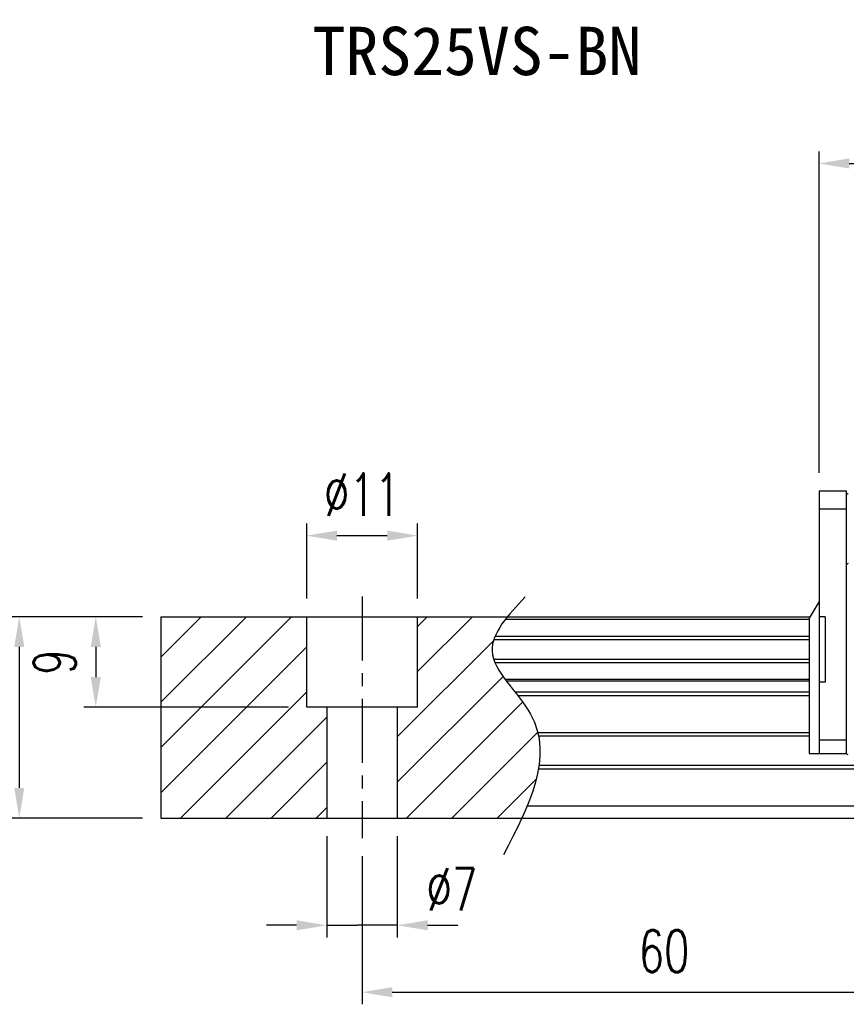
# Model space of a CAD drawing. Header units: millimetres. Extents: x 346 to 653, y 207 to 305.
# Tile 2 of 45: x 453 to 535, y 207 to 305. Entities that reach past the tile are written whole.
import ezdxf
from ezdxf.enums import TextEntityAlignment as Align

# ---------------------------------------------------------------- set-up
doc = ezdxf.new("R2010")
doc.units = ezdxf.units.MM
doc.header["$PDSIZE"] = -1
doc.linetypes.add('CENTER', pattern=[10.16, 6.35, -1.27, 1.27, -1.27])
for name, color, linetype in [('CHA', 7, 'Continuous'), ('DIM', 4, 'Continuous'), ('OUT', 3, 'Continuous'), ('中心線', 1, 'CENTER')]:
    doc.layers.add(name, color=color, linetype=linetype)
doc.styles.add('DIM-7', font='SIMPLEX.shx', dxfattribs={"width": 0.7, "bigfont": 'chineset.shx'})
doc.styles.add('T', font='kaiu.ttf')
doc.dimstyles.new('CNS', dxfattribs={"dimtxt": 3.5, "dimasz": 2.5, "dimexe": 1, "dimexo": 1.5, "dimgap": 0.09, "dimtad": 0, "dimdsep": 46, "dimtxsty": 'DIM-7', "dimcen": 0.09, "dimclrd": 1, "dimclre": 1, "dimclrt": 4, "dimadec": 0, "dimazin": 0, "dimtfac": 1, "dimtix": 1, "dimtmove": 2, "dimatfit": 3, "dimfxl": 1, "dimtvp": 0.971429, "dimtolj": 1, "dimarcsym": 0})

# ---------------------------------------------------------------- blocks, each defined once
blk = doc.blocks.new('*D145')
at = {"layer": 'DEFPOINTS', "color": 0, "transparency": 16777216}
for p in [(466.526, 245.83), (460.071, 236.83), (481.026, 236.83)]:
    blk.add_point(p, dxfattribs=at)
at = {"layer": 'DIM', "color": 7, "lineweight": -2, "transparency": 16777216}
for p, q in [((464.726, 245.83), (458.871, 245.83)), ((460.071, 242.83), (460.071, 239.83)), ((479.226, 236.83), (458.871, 236.83))]:
    blk.add_line(p, q, dxfattribs=at)
at = {"layer": 'DIM', "color": 7, "transparency": 16777216}
for points in [[(459.571, 242.83), (460.571, 242.83), (460.071, 245.83)], [(459.571, 239.83), (460.571, 239.83), (460.071, 236.83)]]:
    blk.add_solid(points, dxfattribs=at)
at = {"layer": 'DIM', "color": 7, "transparency": 16777216, "insert": (455.991, 241.33), "char_height": 4.2, "attachment_point": 5, "rotation": 90, "style": 'DIM-7'}
blk.add_mtext('\\A1;9', dxfattribs=at)
blk = doc.blocks.new('*D146')
at = {"layer": 'DEFPOINTS', "color": 0, "transparency": 16777216}
for p in [(492.026, 253.883), (481.026, 245.83), (492.026, 245.83)]:
    blk.add_point(p, dxfattribs=at)
at = {"layer": 'DIM', "color": 7, "lineweight": -2, "transparency": 16777216}
for p, q in [((481.026, 247.63), (481.026, 255.083)), ((492.026, 247.63), (492.026, 255.083)), ((484.026, 253.883), (489.026, 253.883))]:
    blk.add_line(p, q, dxfattribs=at)
at = {"layer": 'DIM', "color": 7, "transparency": 16777216}
for points in [[(484.026, 254.383), (484.026, 253.383), (481.026, 253.883)], [(489.026, 254.383), (489.026, 253.383), (492.026, 253.883)]]:
    blk.add_solid(points, dxfattribs=at)
at = {"layer": 'DIM', "color": 7, "transparency": 16777216, "insert": (486.526, 257.963), "char_height": 4.2, "attachment_point": 5, "style": 'DIM-7'}
blk.add_mtext('\\A1;%%C11', dxfattribs=at)
blk = doc.blocks.new('*D147')
at = {"layer": 'DEFPOINTS', "color": 0, "transparency": 16777216}
for p in [(483.026, 225.83), (490.026, 225.83), (483.026, 215.18)]:
    blk.add_point(p, dxfattribs=at)
at = {"layer": 'DIM', "color": 7, "lineweight": -2, "transparency": 16777216}
for p, q in [((483.026, 224.03), (483.026, 213.98)), ((490.026, 224.03), (490.026, 213.98)), ((480.026, 215.18), (477.026, 215.18)), ((483.026, 215.18), (486.026, 215.18)), ((487.026, 215.18), (486.026, 215.18)), ((490.026, 215.18), (487.026, 215.18)), ((493.026, 215.18), (496.026, 215.18))]:
    blk.add_line(p, q, dxfattribs=at)
at = {"layer": 'DIM', "color": 7, "transparency": 16777216}
for points in [[(480.026, 215.68), (480.026, 214.68), (483.026, 215.18)], [(493.026, 215.68), (493.026, 214.68), (490.026, 215.18)]]:
    blk.add_solid(points, dxfattribs=at)
at = {"layer": 'DIM', "color": 7, "transparency": 16777216, "insert": (495.444, 218.738), "char_height": 4.2, "attachment_point": 5, "style": 'DIM-7'}
blk.add_mtext('\\A1;%%C7', dxfattribs=at)
blk = doc.blocks.new('*D148')
at = {"layer": 'DEFPOINTS', "color": 0, "transparency": 16777216}
for p in [(546.526, 224.33), (486.526, 223.83), (546.526, 208.531)]:
    blk.add_point(p, dxfattribs=at)
at = {"layer": 'DIM', "color": 7, "lineweight": -2, "transparency": 16777216}
for p, q in [((486.526, 222.03), (486.526, 207.331)), ((546.526, 222.53), (546.526, 207.331)), ((489.526, 208.531), (543.526, 208.531))]:
    blk.add_line(p, q, dxfattribs=at)
at = {"layer": 'DIM', "color": 7, "transparency": 16777216}
for points in [[(489.526, 209.031), (489.526, 208.031), (486.526, 208.531)], [(543.526, 209.031), (543.526, 208.031), (546.526, 208.531)]]:
    blk.add_solid(points, dxfattribs=at)
at = {"layer": 'DIM', "color": 7, "transparency": 16777216, "insert": (516.526, 212.611), "char_height": 4.2, "attachment_point": 5, "style": 'DIM-7'}
blk.add_mtext('\\A1;60', dxfattribs=at)
blk = doc.blocks.new('*D150')
at = {"layer": 'DEFPOINTS', "color": 0, "transparency": 16777216}
for p in [(605.126, 290.851), (531.926, 258.331), (605.126, 258.331)]:
    blk.add_point(p, dxfattribs=at)
at = {"layer": 'DIM', "color": 7, "lineweight": -2, "transparency": 16777216}
for p, q in [((531.926, 260.131), (531.926, 292.051)), ((605.126, 260.131), (605.126, 292.051)), ((534.926, 290.851), (602.126, 290.851))]:
    blk.add_line(p, q, dxfattribs=at)
at = {"layer": 'DIM', "color": 7, "transparency": 16777216}
for points in [[(534.926, 291.351), (534.926, 290.351), (531.926, 290.851)], [(602.126, 291.351), (602.126, 290.351), (605.126, 290.851)]]:
    blk.add_solid(points, dxfattribs=at)
at = {"layer": 'DIM', "color": 7, "transparency": 16777216, "insert": (568.526, 294.931), "char_height": 4.2, "attachment_point": 5, "style": 'DIM-7'}
blk.add_mtext('\\A1;73.2', dxfattribs=at)
blk = doc.blocks.new('*D154')
at = {"layer": 'DEFPOINTS', "color": 0, "transparency": 16777216}
for p in [(466.526, 245.83), (452.474, 225.83), (466.526, 225.83)]:
    blk.add_point(p, dxfattribs=at)
at = {"layer": 'DIM', "color": 7, "lineweight": -2, "transparency": 16777216}
for p, q in [((464.726, 245.83), (451.274, 245.83)), ((452.474, 242.83), (452.474, 228.83)), ((464.726, 225.83), (451.274, 225.83))]:
    blk.add_line(p, q, dxfattribs=at)
at = {"layer": 'DIM', "color": 7, "transparency": 16777216}
for points in [[(451.974, 242.83), (452.974, 242.83), (452.474, 245.83)], [(451.974, 228.83), (452.974, 228.83), (452.474, 225.83)]]:
    blk.add_solid(points, dxfattribs=at)
at = {"layer": 'DIM', "color": 7, "transparency": 16777216, "insert": (448.394, 235.83), "char_height": 4.2, "attachment_point": 5, "rotation": 90, "style": 'DIM-7'}
blk.add_mtext('\\A1;20', dxfattribs=at)

msp = doc.modelspace()

# ---------------------------------------------------------------- hatches: boundary and pattern name
at = {"layer": 'DIM'}
h = msp.add_hatch(dxfattribs=at)
h.set_pattern_fill('ANSI31', color=0)
h.set_pattern_definition([(45, (102.2686, 129.007), (-2.245064, 2.245064), [])])
h.paths.add_polyline_path([(481.026, 245.83), (466.526, 245.83), (466.526, 225.83), (483.026, 225.83), (483.026, 236.83), (481.026, 236.83)])
edge = h.paths.add_edge_path()
edge.add_spline(control_points=[(502.401, 225.83), (504.052, 229.442), (505.689, 235.407), (498.169, 241.474), (500.049, 244.696), (500.967, 245.83)], knot_values=[2.292723, 2.292723, 2.292723, 2.292723, 12.943349, 20.317247, 24.298263, 24.298263, 24.298263, 24.298263], degree=3, periodic=0)
edge.add_line((500.967, 245.83), (492.026, 245.83))
edge.add_line((492.026, 245.83), (492.026, 236.83))
edge.add_line((492.026, 236.83), (490.026, 236.83))
edge.add_line((490.026, 236.83), (490.026, 225.83))
edge.add_line((490.026, 225.83), (502.401, 225.83))

# ---------------------------------------------------------------- linework, layer by layer
at = {"layer": 'OUT', "color": 0, "linetype": 'Continuous'}
for p, q in [((531.926, 258.331), (534.626, 258.331)), ((534.626, 258.331), (534.626, 232.231))]:
    msp.add_line(p, q, dxfattribs=at)
at = {"layer": 'OUT', "color": 0}
for p, q in [((531.926, 258.331), (531.926, 232.231)), ((531.926, 256.557), (534.626, 256.557)), ((531.926, 247.331), (530.926, 245.677)), ((466.526, 245.83), (531.018, 245.83)), ((466.526, 245.83), (466.526, 225.83)), ((481.026, 236.83), (481.026, 245.83)), ((492.026, 236.83), (492.026, 245.83)), ((500.765, 245.574), (530.926, 245.574)), ((530.926, 245.677), (530.926, 232.231)), ((532.526, 245.83), (531.926, 245.83)), ((532.526, 245.83), (532.526, 239.33)), ((499.61, 243.57), (530.926, 243.57)), ((530.926, 243.865), (499.72, 243.865)), ((530.926, 241.59), (499.606, 241.59)), ((499.717, 241.295), (530.926, 241.295)), ((500.727, 239.615), (530.926, 239.615)), ((500.849, 239.451), (530.926, 239.451)), ((532.526, 239.33), (531.926, 239.33)), ((501.704, 238.357), (530.926, 238.357)), ((501.983, 238.003), (530.926, 238.003)), ((492.026, 236.83), (481.026, 236.83)), ((483.026, 236.83), (483.026, 225.83)), ((490.026, 236.83), (490.026, 225.83)), ((503.974, 234.337), (530.926, 234.337)), ((504.052, 233.984), (530.926, 233.984)), ((531.926, 233.606), (534.626, 233.606)), ((530.926, 232.231), (534.626, 232.231)), ((504.1, 231.077), (652.526, 231.077)), ((504.045, 230.723), (652.526, 230.723)), ((502.923, 227.03), (652.526, 227.03)), ((466.526, 225.83), (652.526, 225.83))]:
    msp.add_line(p, q, dxfattribs=at)
for centre in [(534.826, 257.849), (534.826, 250.91)]:
    msp.add_arc(centre, 0.2, 91, 180, dxfattribs=at)
at = {"layer": 'OUT', "color": 0, "extrusion": (0, -1e-16, -1)}
msp.add_arc((-534.826, 232.313), 0.2, 271, 0, dxfattribs=at)
at = {"layer": 'OUT', "color": 0}
msp.add_open_spline([(502.725, 247.792), (501.044, 246.002), (497.386, 242.106), (506.911, 234.421), (503.096, 227.036), (500.583, 222.172)], degree=3, knots=[0, 0, 0, 0, 6.273739, 13.647637, 27.875085, 27.875085, 27.875085, 27.875085], dxfattribs=at)
at = {"layer": '中心線', "color": 0}
msp.add_line((486.526, 247.83), (486.526, 223.83), dxfattribs=at)

# ---------------------------------------------------------------- texts
at = {"layer": 'CHA', "color": 0, "style": 'T'}
msp.add_text('TRS25VS-BN', height=4.8, dxfattribs=at).set_placement((497.932, 302.027), align=Align.MIDDLE)

# ---------------------------------------------------------------- dimensions: what is measured, and where the dimension line sits
at = {"layer": 'DIM', "color": 0}
for base, p1, p2, picture, middle in [((605.126, 290.851), (531.926, 258.331), (605.126, 258.331), '*D150', (568.526, 294.931)), ((546.526, 208.531), (486.526, 223.83), (546.526, 224.33), '*D148', (516.526, 212.611))]:
    dim = msp.add_linear_dim(base=base, p1=p1, p2=p2, dimstyle='CNS', override={"dimscale": 1.2, "dimclrd": 7, "dimclre": 7, "dimclrt": 7}, dxfattribs=at)
    dim.commit()
    dim.dimension.update_dxf_attribs({"geometry": picture, "text_midpoint": middle})
dim = msp.add_linear_dim(base=(492.026, 253.883), p1=(481.026, 245.83), p2=(492.026, 245.83), angle=180, text='%%C<>', dimstyle='CNS', override={"dimscale": 1.2, "dimclrd": 7, "dimclre": 7, "dimclrt": 7}, dxfattribs=at)
dim.commit()
dim.dimension.update_dxf_attribs({"geometry": '*D146', "text_midpoint": (486.526, 257.963)})
for base, p2, picture, middle in [((452.474, 225.83), (466.526, 225.83), '*D154', (448.394, 235.83)), ((460.071, 236.83), (481.026, 236.83), '*D145', (455.991, 241.33))]:
    dim = msp.add_linear_dim(base=base, p1=(466.526, 245.83), p2=p2, angle=90, dimstyle='CNS', override={"dimscale": 1.2, "dimclrd": 7, "dimclre": 7, "dimclrt": 7}, dxfattribs=at)
    dim.commit()
    dim.dimension.update_dxf_attribs({"geometry": picture, "text_midpoint": middle})
dim = msp.add_linear_dim(base=(483.026, 215.18), p1=(490.026, 225.83), p2=(483.026, 225.83), text='%%C<>', dimstyle='CNS', override={"dimscale": 1.2, "dimclrd": 7, "dimclre": 7, "dimclrt": 7}, dxfattribs=at)
dim.commit()
dim.dimension.update_dxf_attribs({"geometry": '*D147', "text_midpoint": (495.444, 218.738), "dimtype": 160})

doc.saveas('drawing.dxf')
